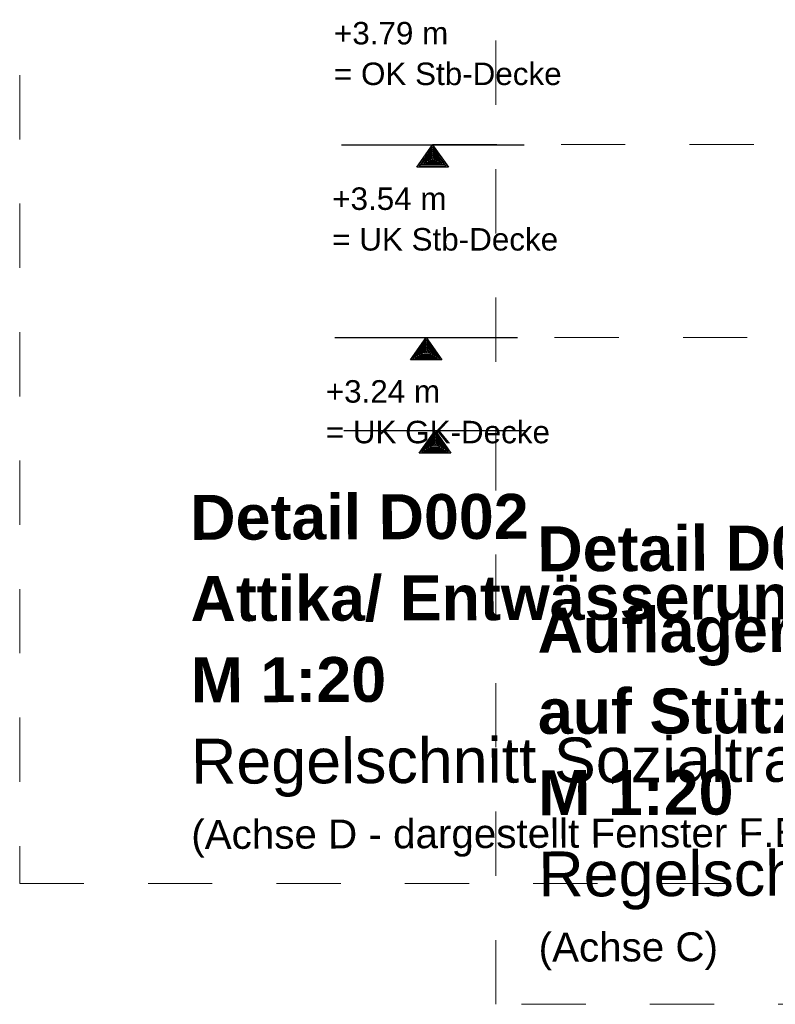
# Model space of a CAD drawing. Header units: metres. Extents: x 1316.5 to 1415.3, y -94.1 to -52.
# Tile 247 of 256: x 1395 to 1396.1, y -72.1 to -70.5. Entities that reach past the tile are written whole.
import ezdxf

# ---------------------------------------------------------------- set-up
doc = ezdxf.new("R2010")
doc.units = ezdxf.units.M
for name, pattern in [('AUSGEZOGEN', [0]), ('STRICHLINIE_S4', [0.008, 0.006, -0.002]), ('STRICHPUNKT2_S5', [0.1, 0.07, -0.01, 0.01, -0.01])]:
    doc.linetypes.add(name, pattern=pattern)
for name, color, linetype, lineweight in [('XR$2$Maßlinie 1_50', 7, 'AUSGEZOGEN', 25), ('XR$2$Text 1_100', 3, 'AUSGEZOGEN', 18), ('XR$2$Text 1_50', 3, 'AUSGEZOGEN', 18), ('XR$2$Wand Mauerwerk tr_1', 42, 'AUSGEZOGEN', 18), ('XR$6$Text 1_50', 3, 'AUSGEZOGEN', 18), ('XR$6$Wand Mauerwerk tr_1', 42, 'AUSGEZOGEN', 18)]:
    doc.layers.add(name, color=color, linetype=linetype, lineweight=lineweight)
doc.styles.add('ARIAL', font='arial.ttf')

# ---------------------------------------------------------------- blocks, each defined once
blk = doc.blocks.new('NSY148')
at = {"color": 0, "linetype": 'ByBlock', "lineweight": -2}
for p, q in [((-0.007, -0.01), (0, 0)), ((0, 0), (0.007, -0.01)), ((0, -0.00087), (-0.00604, -0.0095)), ((-0.00508, -0.009), (0, -0.00174)), ((0, -0.00261), (-0.00412, -0.0085)), ((-0.00317, -0.008), (0, -0.00348)), ((0, -0.00436), (-0.0022, -0.0075)), ((0.00604, -0.0095), (0, -0.00087)), ((0, -0.00174), (0.00508, -0.009)), ((0.00412, -0.0085), (0, -0.00261)), ((0, -0.00348), (0.00317, -0.008)), ((0.0022, -0.0075), (0, -0.00436)), ((-0.00412, -0.0085), (0.00412, -0.0085)), ((0, -0.008), (-0.00317, -0.008)), ((-0.0022, -0.0075), (0.0022, -0.0075)), ((-0.00126, -0.007), (0, -0.00522)), ((0, -0.007), (-0.00126, -0.007)), ((0, -0.0061), (-0.00028, -0.0065)), ((-0.00028, -0.0065), (0.00028, -0.0065)), ((0, -0.00522), (0.00126, -0.007)), ((0.00028, -0.0065), (0, -0.0061)), ((0.00126, -0.007), (0, -0.007)), ((0.00317, -0.008), (0, -0.008)), ((0, -0.01), (-0.007, -0.01)), ((-0.00604, -0.0095), (0.00604, -0.0095)), ((0, -0.009), (-0.00508, -0.009)), ((0.00508, -0.009), (0, -0.009)), ((0.007, -0.01), (0, -0.01))]:
    blk.add_line(p, q, dxfattribs=at)

msp = doc.modelspace()

# ---------------------------------------------------------------- linework, layer by layer
at = {"layer": 'XR$2$Maßlinie 1_50', "color": 3, "linetype": 'STRICHPUNKT2_S5', "lineweight": 13, "transparency": 33554687}
for p, q in [((1395.6117, -70.7378), (1397.1798, -70.7378)), ((1395.6017, -71.0378), (1396.1716, -71.0378))]:
    msp.add_line(p, q, dxfattribs=at)
at = {"layer": 'XR$2$Text 1_100', "color": 3, "linetype": 'AUSGEZOGEN', "lineweight": 25, "transparency": 33554687}
for p, q in [((1395.4695, -70.738), (1395.754, -70.738)), ((1395.4595, -71.038), (1395.744, -71.038)), ((1395.4732, -71.1828), (1395.7576, -71.1828))]:
    msp.add_line(p, q, dxfattribs=at)
at = {"layer": 'XR$2$Wand Mauerwerk tr_1', "color": 7, "linetype": 'STRICHLINIE_S4', "lineweight": 18, "transparency": 33554687}
msp.add_lwpolyline([(1394.9685, -71.8879), (1398.6511, -71.8879), (1398.6511, -69.0296), (1394.9685, -69.0296), (1394.9685, -71.8879)], close=True, dxfattribs=at)
at = {"layer": 'XR$6$Wand Mauerwerk tr_1', "color": 7, "linetype": 'STRICHLINIE_S4', "lineweight": 18, "transparency": 33554687}
msp.add_lwpolyline([(1395.7099, -69.2176), (1399.0501, -69.2176), (1399.0501, -72.0759), (1395.7099, -72.0759), (1395.7099, -69.2176)], close=True, dxfattribs=at)

# ---------------------------------------------------------------- block references
at = {"layer": 'XR$2$Maßlinie 1_50', "color": 4, "linetype": 'AUSGEZOGEN', "lineweight": 25, "transparency": 33554687, "xscale": 3.5, "yscale": 3.5, "zscale": 3.5}
for p in [(1395.6117, -70.738), (1395.6017, -71.038)]:
    msp.add_blockref('NSY148', p, dxfattribs=at)
at = {"layer": 'XR$2$Text 1_100', "color": 3, "linetype": 'AUSGEZOGEN', "lineweight": 25, "transparency": 33554687, "xscale": 3.5, "yscale": 3.5, "zscale": 3.5}
msp.add_blockref('NSY148', (1395.6154, -71.1828), dxfattribs=at)

# ---------------------------------------------------------------- texts
at = {"layer": 'XR$2$Text 1_100', "color": 3, "linetype": 'AUSGEZOGEN', "lineweight": 18, "transparency": 33554687, "char_height": 0.035, "attachment_point": 1, "line_spacing_factor": 1.084337, "style": 'ARIAL'}
for s, insert, width in [('\\A1;{\\fArial|i0|b0;\\H0.035000;\\W1.000000;\\C3;+3.79 m}\\P{\\fArial|i0|b0;\\H0.035000;\\W1.000000;\\C3;= OK Stb-Decke}\\P', (1395.458, -70.5468), 0.37276), ('\\A1;{\\fArial|i0|b0;\\H0.035000;\\W1.000000;\\C3;+3.54 m}\\P{\\fArial|i0|b0;\\H0.035000;\\W1.000000;\\C3;= UK Stb-Decke}\\P', (1395.4553, -70.8044), 0.370427), ('\\A1;{\\fArial|i0|b0;\\H0.035000;\\W1.000000;\\C3;+3.24 m}\\P{\\fArial|i0|b0;\\H0.035000;\\W1.000000;\\C3;= UK GK-Decke}\\P', (1395.4453, -71.1044), 0.36751)]:
    msp.add_mtext(s, dxfattribs=dict(at, insert=insert, width=width))
at = {"layer": 'XR$2$Text 1_50', "color": 3, "linetype": 'AUSGEZOGEN', "lineweight": 25, "transparency": 33554687, "insert": (1395.234, -71.283), "char_height": 0.07, "width": 1.702244, "attachment_point": 1, "rotation": 0.1872, "line_spacing_factor": 1.084337, "style": 'ARIAL'}
msp.add_mtext('\\A1;{\\fArial|i0|b1;\\H0.070000;\\W1.000000;\\C3;Detail D002}\\P{\\fArial|i0|b1;\\H0.070000;\\W1.000000;\\C3;Attika/ Entwässerung }\\P{\\fArial|i0|b1;\\H0.070000;\\W1.000000;\\C3;M 1:20}\\P{\\fArial|i0|b0;\\H0.070000;\\W1.000000;\\C3;Regelschnitt Sozialtrakt }\\P{\\fArial|i0|b0;\\H0.045000;\\W1.000000;\\C3;(Achse D - dargestellt Fenster F.E.15)}\\P', dxfattribs=at)
at = {"layer": 'XR$6$Text 1_50', "color": 3, "linetype": 'AUSGEZOGEN', "lineweight": 25, "transparency": 33554687, "insert": (1395.7746, -71.332), "char_height": 0.07, "width": 1.033744, "attachment_point": 1, "rotation": 0.1872, "line_spacing_factor": 1.084337, "style": 'ARIAL'}
msp.add_mtext('\\A1;{\\fArial|i0|b1;\\H0.070000;\\W1.000000;\\C3;Detail D007}\\P{\\fArial|i0|b1;\\H0.070000;\\W1.000000;\\C3;Auflager BSH-Träger }\\P{\\fArial|i0|b1;\\H0.070000;\\W1.000000;\\C3;auf Stützenkopf }\\P{\\fArial|i0|b1;\\H0.070000;\\W1.000000;\\C3;M 1:20}\\P{\\fArial|i0|b0;\\H0.070000;\\W1.000000;\\C3;Regelschnitt Halle }\\P{\\fArial|i0|b0;\\H0.045000;\\W1.000000;\\C3;(Achse C)}\\P', dxfattribs=at)

doc.saveas('drawing.dxf')
